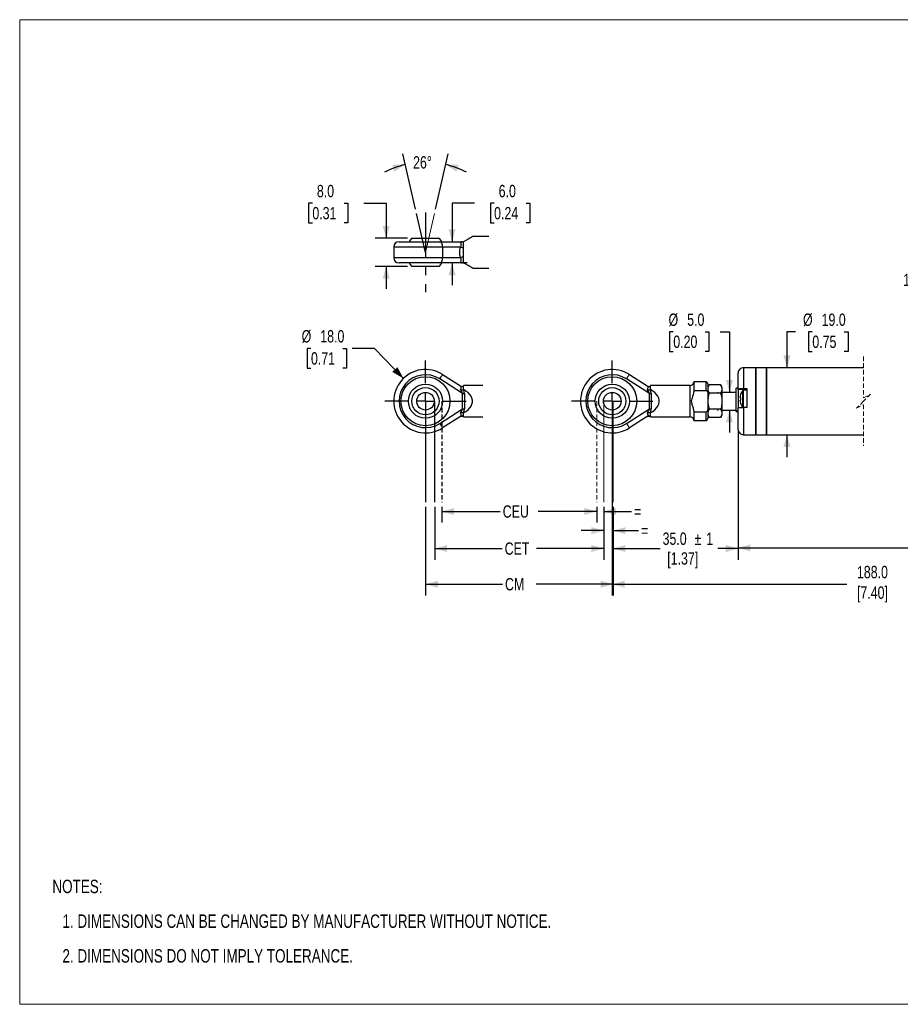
# Model space of a CAD drawing. Header units: millimetres. Extents: x 0 to 432, y 0 to 279.
# Tile 1 of 2: x 0 to 250, y 0 to 279. Entities that reach past the tile are written whole.
import ezdxf

# ---------------------------------------------------------------- set-up
doc = ezdxf.new("R2010")
doc.units = ezdxf.units.MM
doc.linetypes.add('CENTERX2', pattern=[20.32, 12.7, -2.54, 2.54, -2.54])
doc.linetypes.add('HIDDEN', pattern=[1.905, 1.27, -0.635])
doc.layers.add('CENTER', color=40, linetype='CENTERX2')
doc.layers.add('HIDDEN', color=102, linetype='HIDDEN')
doc.layers.add('DIMENSIONS', color=140, linetype='Continuous', lineweight=25)
doc.layers.add('TEXT', color=140, linetype='Continuous', lineweight=25)
doc.styles.add('SLDTEXTSTYLE0', font='TXT', dxfattribs={"width": 0.75})
doc.dimstyles.new('SLDDIMSTYLE0', dxfattribs={"dimtxt": 3.5, "dimasz": 3.5, "dimexe": 0, "dimexo": 0.0625, "dimgap": 0.875, "dimtad": 0, "dimtih": 1, "dimtoh": 1, "dimdec": 1, "dimrnd": 1e-09, "dimzin": 4, "dimdsep": 46, "dimtxsty": 'SLDTEXTSTYLE0', "dimsah": 1, "dimcen": 0.09, "dimadec": 0, "dimazin": 1, "dimtfac": 1, "dimtdec": 1, "dimtmove": 0, "dimatfit": 0, "dimfxl": 0, "dimfrac": 2, "dimtolj": 1, "dimtzin": 12, "dimarcsym": 0})
doc.dimstyles.new('SLDDIMSTYLE2', dxfattribs={"dimtxt": 3.5, "dimasz": 3.5, "dimexe": 0, "dimexo": 0.0625, "dimgap": 0.875, "dimtad": 0, "dimtih": 1, "dimtoh": 1, "dimdec": 1, "dimrnd": 1e-09, "dimzin": 12, "dimdsep": 46, "dimtxsty": 'SLDTEXTSTYLE0', "dimsah": 1, "dimcen": 0.09, "dimadec": 0, "dimazin": 3, "dimtfac": 1, "dimtdec": 1, "dimtofl": 0, "dimtmove": 0, "dimatfit": 3, "dimfxl": 0, "dimfrac": 2, "dimtolj": 1, "dimtzin": 12, "dimarcsym": 0})
doc.dimstyles.new('SLDDIMSTYLE4', dxfattribs={"dimtxt": 3.5, "dimasz": 3.5, "dimexe": 0, "dimexo": 0.0625, "dimgap": 0.875, "dimtad": 0, "dimtih": 1, "dimtoh": 1, "dimdec": 1, "dimrnd": 1e-09, "dimzin": 12, "dimdsep": 46, "dimtxsty": 'SLDTEXTSTYLE0', "dimsah": 1, "dimcen": 0.09, "dimadec": 0, "dimazin": 3, "dimtfac": 1, "dimtdec": 1, "dimtmove": 0, "dimatfit": 0, "dimfxl": 0, "dimfrac": 2, "dimtolj": 1, "dimtzin": 12, "dimarcsym": 0})
doc.dimstyles.new('SLDDIMSTYLE5', dxfattribs={"dimtxt": 3.5, "dimasz": 3.5, "dimexe": 0, "dimexo": 0.0625, "dimgap": 0.875, "dimtad": 0, "dimtih": 1, "dimtoh": 1, "dimdec": 1, "dimrnd": 1e-09, "dimzin": 4, "dimdsep": 46, "dimtxsty": 'SLDTEXTSTYLE0', "dimsah": 1, "dimcen": 0, "dimadec": 0, "dimazin": 1, "dimtfac": 1, "dimtdec": 1, "dimtofl": 0, "dimtmove": 0, "dimatfit": 3, "dimfxl": 0, "dimfrac": 2, "dimtolj": 1, "dimtzin": 12, "dimarcsym": 0})
doc.dimstyles.new('SLDDIMSTYLE6', dxfattribs={"dimtxt": 3.5, "dimasz": 3.5, "dimexe": 0, "dimexo": 0.0625, "dimgap": 0.875, "dimtad": 0, "dimtih": 1, "dimtoh": 1, "dimdec": 4, "dimzin": 12, "dimdsep": 46, "dimtxsty": 'SLDTEXTSTYLE0', "dimsah": 1, "dimcen": 0.09, "dimadec": 0, "dimazin": 3, "dimtfac": 1, "dimtdec": 0, "dimtofl": 0, "dimtmove": 0, "dimatfit": 3, "dimfxl": 0, "dimfrac": 2, "dimtolj": 1, "dimtzin": 12, "dimarcsym": 0})

# ---------------------------------------------------------------- blocks, each defined once
blk = doc.blocks.new('SW_NOTE_0_2')
at = {"layer": 'TEXT', "color": 0, "char_height": 3.81, "attachment_point": 1, "style": 'SLDTEXTSTYLE0'}
for s, insert in [('NOTES:', (0, 4.91)), ('1. DIMENSIONS CAN BE CHANGED BY MANUFACTURER WITHOUT NOTICE.', (2.86, -4.94)), ('2. DIMENSIONS DO NOT IMPLY TOLERANCE.', (2.86, -14.79))]:
    blk.add_mtext(s, dxfattribs=dict(at, insert=insert))
blk = doc.blocks.new('_D_3')
at = {"layer": 'DIMENSIONS'}
for p, q in [((185.35, 190.8), (184.29, 190.8)), ((184.29, 190.8), (184.29, 185.24)), ((194.4, 190.8), (195.47, 190.8)), ((195.47, 190.8), (195.47, 185.24)), ((198.67, 190.8), (201.28, 190.8)), ((201.28, 190.8), (201.28, 173.64)), ((184.29, 185.24), (185.35, 185.24)), ((195.47, 185.24), (194.4, 185.24)), ((197.88, 173.64), (198.1, 173.64)), ((197.88, 168.64), (198.1, 168.64)), ((201.28, 168.64), (201.28, 162.29))]:
    blk.add_line(p, q, dxfattribs=at)
for points in [[(201.28, 173.64), (202.28, 177.14), (200.28, 177.14)], [(201.28, 168.64), (200.28, 165.14), (202.28, 165.14)]]:
    blk.add_solid(points, dxfattribs=at)
at = {"layer": 'DIMENSIONS', "char_height": 3.5, "attachment_point": 1, "style": 'SLDTEXTSTYLE0'}
for s, insert in [('%%c', (184.01, 196.02)), ('5.0', (189.29, 196.02)), ('0.20', (185.35, 189.75))]:
    blk.add_mtext(s, dxfattribs=dict(at, insert=insert))
blk = doc.blocks.new('_D_4')
at = {"layer": 'DIMENSIONS'}
for p, q in [((220.01, 190.8), (217.59, 190.8)), ((217.59, 190.8), (217.59, 180.64)), ((224.78, 190.8), (223.71, 190.8)), ((223.71, 190.8), (223.71, 185.24)), ((233.83, 190.8), (234.9, 190.8)), ((234.9, 190.8), (234.9, 185.24)), ((223.71, 185.24), (224.78, 185.24)), ((234.9, 185.24), (233.83, 185.24)), ((217.59, 161.64), (217.59, 155.29))]:
    blk.add_line(p, q, dxfattribs=at)
for points in [[(217.59, 180.64), (218.59, 184.14), (216.59, 184.14)], [(217.59, 161.64), (216.59, 158.14), (218.59, 158.14)]]:
    blk.add_solid(points, dxfattribs=at)
at = {"layer": 'DIMENSIONS', "char_height": 3.5, "attachment_point": 1, "style": 'SLDTEXTSTYLE0'}
for s, insert in [('%%c', (222.14, 196.02)), ('19.0', (227.42, 196.02)), ('0.75', (224.78, 189.75))]:
    blk.add_mtext(s, dxfattribs=dict(at, insert=insert))
blk = doc.blocks.new('SW_NOTE_0_3')
at = {"layer": 'TEXT', "color": 0, "char_height": 3.5, "attachment_point": 3, "style": 'SLDTEXTSTYLE0'}
for s, insert in [('3 POLE CABLE,', (-1.13, 4.03)), ('1 METER CABLE LENGTH', (-1.44, -0.49))]:
    blk.add_mtext(s, dxfattribs=dict(at, insert=insert))
blk = doc.blocks.new('SW_CENTERMARKSYMBOL_1')
at = {"layer": 'CENTER', "color": 0}
for p, q in [((0, 5.08), (0, 11.54)), ((-5.08, 0), (-11.54, 0)), ((0, 0), (-2.54, 0)), ((0, 0), (0, 2.54)), ((0, 0), (0, -2.54)), ((0, 0), (2.54, 0)), ((5.08, 0), (11.54, 0)), ((0, -5.08), (0, -11.54))]:
    blk.add_line(p, q, dxfattribs=at)
blk = doc.blocks.new('_D_6')
at = {"layer": 'DIMENSIONS'}
for p, q in [((119.7, 141.2), (119.7, 136.68)), ((119.7, 139.85), (136.28, 139.85)), ((163.64, 139.85), (147.06, 139.85)), ((163.64, 141.2), (163.64, 136.68))]:
    blk.add_line(p, q, dxfattribs=at)
for points in [[(119.7, 139.85), (123.2, 138.85), (123.2, 140.85)], [(163.64, 139.85), (160.14, 140.85), (160.14, 138.85)]]:
    blk.add_solid(points, dxfattribs=at)
at = {"layer": 'DIMENSIONS', "insert": (136.99, 141.59), "char_height": 3.5, "attachment_point": 1, "style": 'SLDTEXTSTYLE0'}
blk.add_mtext('CEU', dxfattribs=at)
blk = doc.blocks.new('_D_7')
at = {"layer": 'DIMENSIONS'}
for p, q in [((117.72, 141.2), (117.72, 126.17)), ((165.62, 141.2), (165.62, 126.17)), ((117.72, 129.34), (136.82, 129.34)), ((165.62, 129.34), (146.52, 129.34))]:
    blk.add_line(p, q, dxfattribs=at)
for points in [[(117.72, 129.34), (121.22, 128.34), (121.22, 130.34)], [(165.62, 129.34), (162.12, 130.34), (162.12, 128.34)]]:
    blk.add_solid(points, dxfattribs=at)
at = {"layer": 'DIMENSIONS', "insert": (137.53, 131.07), "char_height": 3.5, "attachment_point": 1, "style": 'SLDTEXTSTYLE0'}
blk.add_mtext('CET', dxfattribs=at)
blk = doc.blocks.new('_D_8')
at = {"layer": 'DIMENSIONS'}
for p, q in [((115.08, 141.2), (115.08, 116.04)), ((168.26, 141.2), (168.26, 116.04)), ((115.08, 119.21), (136.92, 119.21)), ((168.26, 119.21), (146.42, 119.21))]:
    blk.add_line(p, q, dxfattribs=at)
for points in [[(115.08, 119.21), (118.58, 118.21), (118.58, 120.21)], [(168.26, 119.21), (164.76, 120.21), (164.76, 118.21)]]:
    blk.add_solid(points, dxfattribs=at)
at = {"layer": 'DIMENSIONS', "insert": (137.63, 120.95), "char_height": 3.5, "attachment_point": 1, "style": 'SLDTEXTSTYLE0'}
blk.add_mtext('CM', dxfattribs=at)
blk = doc.blocks.new('_D_9')
at = {"layer": 'DIMENSIONS'}
for p, q in [((168.26, 141.2), (168.26, 126.17)), ((203.75, 137.7), (203.75, 126.17)), ((168.26, 129.34), (181.61, 129.34)), ((203.75, 129.34), (198, 129.34))]:
    blk.add_line(p, q, dxfattribs=at)
for points in [[(168.26, 129.34), (171.76, 128.34), (171.76, 130.34)], [(203.75, 129.34), (200.25, 130.34), (200.25, 128.34)]]:
    blk.add_solid(points, dxfattribs=at)
at = {"layer": 'DIMENSIONS', "char_height": 3.5, "attachment_point": 1, "style": 'SLDTEXTSTYLE0'}
for s, insert in [('%%p', (191.37, 133.83)), ('35.0', (182.32, 133.88)), ('1', (194.7, 133.88)), ('[1.37]', (183.64, 128.27))]:
    blk.add_mtext(s, dxfattribs=dict(at, insert=insert))
blk = doc.blocks.new('_D_10')
at = {"layer": 'DIMENSIONS'}
for p, q in [((163.64, 139.85), (157.29, 139.85)), ((163.64, 141.2), (163.64, 136.68)), ((165.62, 141.2), (165.62, 136.68)), ((165.62, 139.85), (173.5, 139.85))]:
    blk.add_line(p, q, dxfattribs=at)
for points in [[(163.64, 139.85), (160.14, 140.85), (160.14, 138.85)], [(165.62, 139.85), (169.12, 138.85), (169.12, 140.85)]]:
    blk.add_solid(points, dxfattribs=at)
at = {"layer": 'DIMENSIONS', "insert": (174.21, 141.59), "char_height": 3.5, "attachment_point": 1, "style": 'SLDTEXTSTYLE0'}
blk.add_mtext('=', dxfattribs=at)
blk = doc.blocks.new('_D_11')
at = {"layer": 'DIMENSIONS'}
for p, q in [((165.62, 141.2), (165.62, 131.25)), ((168.26, 141.2), (168.26, 131.25)), ((165.62, 134.42), (159.27, 134.42)), ((168.26, 134.42), (175.47, 134.42))]:
    blk.add_line(p, q, dxfattribs=at)
for points in [[(165.62, 134.42), (162.12, 135.42), (162.12, 133.42)], [(168.26, 134.42), (171.76, 133.42), (171.76, 135.42)]]:
    blk.add_solid(points, dxfattribs=at)
at = {"layer": 'DIMENSIONS', "insert": (176.18, 136.16), "char_height": 3.5, "attachment_point": 1, "style": 'SLDTEXTSTYLE0'}
blk.add_mtext('=', dxfattribs=at)
blk = doc.blocks.new('_D_12')
at = {"layer": 'DIMENSIONS'}
for p, q in [((82.6, 186.09), (81.53, 186.09)), ((81.53, 186.09), (81.53, 180.53)), ((91.65, 186.09), (92.72, 186.09)), ((92.72, 186.09), (92.72, 180.53)), ((100.64, 186.09), (94.29, 186.09)), ((108.83, 177.62), (100.64, 186.09)), ((81.53, 180.53), (82.6, 180.53)), ((92.72, 180.53), (91.65, 180.53))]:
    blk.add_line(p, q, dxfattribs=at)
blk.add_solid([(108.83, 177.62), (107.11, 180.83), (105.67, 179.44)], dxfattribs=at)
at = {"layer": 'DIMENSIONS', "char_height": 3.5, "attachment_point": 1, "style": 'SLDTEXTSTYLE0'}
for s, insert in [('%%c', (79.96, 191.31)), ('18.0', (85.24, 191.31)), ('0.71', (82.6, 185.04))]:
    blk.add_mtext(s, dxfattribs=dict(at, insert=insert))
blk = doc.blocks.new('SW_CENTERMARKSYMBOL_2')
at = {"layer": 'CENTER', "color": 0}
for p, q in [((0, 5.08), (0, 11.54)), ((-5.08, 0), (-11.54, 0)), ((0, 0), (-2.54, 0)), ((0, 0), (0, 2.54)), ((0, 0), (0, -2.54)), ((0, 0), (2.54, 0)), ((5.08, 0), (11.54, 0)), ((0, -5.08), (0, -11.54))]:
    blk.add_line(p, q, dxfattribs=at)
blk = doc.blocks.new('_D_13')
at = {"layer": 'DIMENSIONS'}
for p, q in [((112.25, 225.62), (108.62, 241.36)), ((117.9, 225.62), (121.54, 241.36))]:
    blk.add_line(p, q, dxfattribs=at)
for start, end in [(103, 117.1625), (62.8375, 77)]:
    blk.add_arc((115.08, 213.38), 25.54, start, end, dxfattribs=at)
for points in [[(109.33, 238.27), (105.69, 238.21), (106.28, 236.29)], [(120.82, 238.27), (123.88, 236.29), (124.46, 238.21)]]:
    blk.add_solid(points, dxfattribs=at)
at = {"layer": 'DIMENSIONS', "insert": (111.56, 240.66), "char_height": 3.5, "attachment_point": 1, "style": 'SLDTEXTSTYLE0'}
blk.add_mtext('26°', dxfattribs=at)
blk = doc.blocks.new('_D_14')
at = {"layer": 'DIMENSIONS'}
for p, q in [((128.98, 227.32), (122.63, 227.32)), ((122.63, 227.32), (122.63, 216.38)), ((134.54, 227.29), (133.47, 227.29)), ((133.47, 227.29), (133.47, 221.74)), ((143.59, 227.29), (144.66, 227.29)), ((144.66, 227.29), (144.66, 221.74)), ((133.47, 221.74), (134.54, 221.74)), ((144.66, 221.74), (143.59, 221.74)), ((122.63, 210.38), (122.63, 204.03)), ((126.88, 210.38), (125.81, 210.38))]:
    blk.add_line(p, q, dxfattribs=at)
for points in [[(122.63, 216.38), (123.63, 219.88), (121.63, 219.88)], [(122.63, 210.38), (121.63, 206.88), (123.63, 206.88)]]:
    blk.add_solid(points, dxfattribs=at)
at = {"layer": 'DIMENSIONS', "char_height": 3.5, "attachment_point": 1, "style": 'SLDTEXTSTYLE0'}
for s, insert in [('6.0', (135.83, 232.52)), ('0.24', (134.54, 226.25))]:
    blk.add_mtext(s, dxfattribs=dict(at, insert=insert))
blk = doc.blocks.new('_D_15')
at = {"layer": 'DIMENSIONS'}
for p, q in [((82.99, 227.29), (81.92, 227.29)), ((81.92, 227.29), (81.92, 221.74)), ((92.04, 227.29), (93.1, 227.29)), ((93.1, 227.29), (93.1, 221.74)), ((97.59, 227.32), (103.94, 227.32)), ((103.94, 227.32), (103.94, 217.38)), ((81.92, 221.74), (82.99, 221.74)), ((93.1, 221.74), (92.04, 221.74)), ((109.96, 217.38), (100.77, 217.38)), ((109.96, 209.38), (100.77, 209.38)), ((103.94, 209.38), (103.94, 203.03))]:
    blk.add_line(p, q, dxfattribs=at)
for points in [[(103.94, 217.38), (104.94, 220.88), (102.94, 220.88)], [(103.94, 209.38), (102.94, 205.88), (104.94, 205.88)]]:
    blk.add_solid(points, dxfattribs=at)
at = {"layer": 'DIMENSIONS', "char_height": 3.5, "attachment_point": 1, "style": 'SLDTEXTSTYLE0'}
for s, insert in [('8.0', (84.28, 232.52)), ('0.31', (82.99, 226.25))]:
    blk.add_mtext(s, dxfattribs=dict(at, insert=insert))

msp = doc.modelspace()

# ---------------------------------------------------------------- linework, layer by layer
at = {"color": 7, "linetype": 'Continuous', "lineweight": 18}
for p, q in [((0, 0), (0, 279.4)), ((0, 279.4), (431.8, 279.4)), ((0, 0), (431.8, 0))]:
    msp.add_line(p, q, dxfattribs=at)
for p, q in [((107.57881, 216.38356), (119.11798, 216.38356)), ((111.2314, 217.38356), (115.07881, 217.38356)), ((115.07881, 217.38356), (118.92621, 217.38356)), ((119.11798, 216.38356), (125.61086, 216.38356)), ((125.87503, 216.38138), (125.87881, 216.38356)), ((125.87881, 214.62146), (125.87881, 216.38356)), ((133.03871, 217.83356), (128.39028, 217.83356)), ((106.0788, 214.88356), (106.0788, 211.88356)), ((119.92582, 214.88356), (106.0788, 214.88356)), ((119.92582, 214.88356), (119.92582, 211.88356)), ((125.00515, 214.88356), (119.92582, 214.88356)), ((125.87881, 212.14566), (125.87881, 214.62146)), ((106.0788, 211.88356), (119.92582, 211.88356)), ((119.11798, 210.38356), (107.57881, 210.38356)), ((125.61086, 210.38356), (119.11798, 210.38356)), ((119.92582, 211.88356), (125.00515, 211.88356)), ((125.87881, 210.38356), (125.87503, 210.38574)), ((125.87881, 210.38356), (125.87881, 212.14566)), ((118.92621, 209.38356), (111.2314, 209.38356)), ((128.39028, 208.93356), (133.02863, 208.93356)), ((203.74531, 174.50153), (203.74531, 179.14283)), ((208.74532, 180.64283), (205.24532, 180.64283)), ((205.24532, 180.64283), (205.24532, 174.65189)), ((211.74531, 180.64283), (208.74532, 180.64283)), ((208.74532, 180.64283), (208.74532, 161.64283)), ((208.74532, 180.20212), (208.74532, 180.64283)), ((208.74532, 161.64283), (208.74532, 180.20212)), ((239.31778, 180.64283), (211.74531, 180.64283)), ((211.74531, 180.20212), (211.74531, 180.64283)), ((211.74531, 180.64283), (211.74531, 161.64283)), ((211.74531, 161.64283), (211.74531, 180.20212)), ((125.61086, 173.3122), (119.11798, 177.46225)), ((119.92582, 178.72613), (125.00515, 175.47958)), ((178.57736, 173.3122), (172.08448, 177.46225)), ((172.89232, 178.72613), (177.97165, 175.47958)), ((194.64532, 176.59283), (191.14532, 176.59283)), ((191.14532, 176.59283), (191.14532, 174.21732)), ((194.64532, 174.21732), (194.64532, 176.59283)), ((195.14532, 176.09283), (195.14532, 173.20499)), ((124.81493, 175.60116), (124.83332, 175.58968)), ((125.61086, 173.3122), (126.11086, 173.3122)), ((125.61086, 168.97345), (125.61086, 173.3122)), ((125.87881, 174.42954), (125.87503, 174.42873)), ((131.31405, 175.59283), (125.87881, 175.59283)), ((125.87881, 175.41718), (125.87881, 175.59283)), ((125.87881, 174.42954), (125.87881, 175.41718)), ((126.11086, 173.3122), (126.11086, 168.97345)), ((177.78143, 175.60116), (177.78145, 175.60115)), ((178.57736, 173.3122), (179.07736, 173.3122)), ((178.57736, 168.97345), (178.57736, 173.3122)), ((178.84531, 174.42954), (178.84154, 174.42873)), ((190.14531, 175.59283), (178.84531, 175.59283)), ((178.84531, 175.41718), (178.84531, 175.59283)), ((178.84531, 174.42954), (178.84531, 175.41718)), ((179.07736, 173.3122), (179.07736, 168.97345)), ((190.14531, 166.69283), (190.14531, 175.59283)), ((191.14532, 174.21732), (194.64532, 174.21732)), ((195.50258, 175.76163), (195.14532, 175.14283)), ((198.78805, 175.76163), (195.50258, 175.76163)), ((198.78805, 173.45223), (195.50258, 173.45223)), ((199.14531, 175.14283), (198.78805, 175.76163)), ((199.14531, 175.14283), (199.14531, 174.60693)), ((199.14531, 174.60693), (199.14531, 171.14283)), ((203.14531, 173.64283), (199.14531, 173.64283)), ((203.74531, 174.79283), (203.14531, 174.79283)), ((203.14531, 168.31893), (203.14531, 174.79283)), ((203.74531, 174.50153), (203.74531, 174.43428)), ((206.34531, 174.43428), (203.74531, 174.43428)), ((203.74531, 174.43428), (203.74531, 169.22575)), ((205.04851, 171.79639), (205.04851, 174.20064)), ((206.34531, 174.29639), (205.24032, 174.29639)), ((205.24032, 171.79639), (205.24032, 174.29639)), ((206.34531, 174.65189), (205.24532, 174.65189)), ((206.34531, 169.37611), (206.34531, 174.65189)), ((195.14532, 173.20499), (195.14532, 169.08067)), ((199.14531, 171.14283), (199.14531, 167.67873)), ((204.29965, 172.16639), (204.29965, 172.3394)), ((204.44731, 172.16639), (204.29965, 172.16639)), ((204.29965, 171.25337), (204.29965, 171.42639)), ((204.29965, 171.42639), (204.44731, 171.42639)), ((205.04851, 169.39213), (205.04851, 171.79639)), ((205.24032, 169.29639), (205.24032, 171.79639)), ((119.11798, 164.82341), (125.61086, 168.97345)), ((125.61086, 168.97345), (126.11086, 168.97345)), ((125.87503, 167.85692), (125.87881, 167.85611)), ((125.87881, 166.86847), (125.87881, 167.85611)), ((172.08448, 164.82341), (178.57736, 168.97345)), ((178.57736, 168.97345), (179.07736, 168.97345)), ((178.84154, 167.85692), (178.84531, 167.85611)), ((178.84531, 166.86847), (178.84531, 167.85611)), ((194.64532, 168.06834), (191.14532, 168.06834)), ((191.14532, 168.06834), (191.14532, 165.69283)), ((194.64532, 165.69283), (194.64532, 168.06834)), ((195.14532, 169.08067), (195.14532, 166.19283)), ((198.78805, 168.83343), (195.50258, 168.83343)), ((199.14531, 168.64283), (203.14531, 168.64283)), ((199.14531, 167.67873), (199.14531, 167.14283)), ((203.74531, 168.31893), (203.14531, 168.31893)), ((203.14531, 168.20293), (203.14531, 168.31893)), ((203.14531, 168.20293), (203.74531, 168.20293)), ((203.74531, 163.14283), (203.74531, 169.22575)), ((206.34531, 169.37611), (205.24532, 169.37611)), ((205.24532, 169.37611), (205.24532, 161.64283)), ((125.00515, 166.80607), (119.92582, 163.55952)), ((125.87881, 166.69283), (125.87881, 166.86847)), ((125.87881, 166.69283), (131.31405, 166.69283)), ((177.97165, 166.80607), (172.89232, 163.55952)), ((178.84531, 166.69283), (178.84531, 166.86847)), ((178.84531, 166.69283), (190.14531, 166.69283)), ((191.14532, 165.69283), (194.64532, 165.69283)), ((195.14532, 167.14283), (195.50258, 166.52402)), ((198.78805, 166.52402), (195.50258, 166.52402)), ((198.78805, 166.52402), (199.14531, 167.14283)), ((205.24532, 161.64283), (208.74532, 161.64283)), ((208.74532, 161.64283), (211.74531, 161.64283)), ((211.74531, 161.64283), (239.31778, 161.64283))]:
    msp.add_line(p, q)
at = {"color": 7, "linetype": 'HIDDEN', "lineweight": 18}
for p, q in [((239.31778, 183.81783), (239.31778, 172.14283)), ((239.31778, 171.14283), (237.31778, 169.14283)), ((239.31778, 172.14283), (241.31778, 173.14283)), ((241.31778, 173.14283), (239.31778, 171.14283)), ((237.31778, 169.14283), (239.31778, 170.14283)), ((239.31778, 170.14283), (239.31778, 158.46783))]:
    msp.add_line(p, q, dxfattribs=at)
at = {"flags": 128}
for points in [[(111.2314, 217.38356), (110.64005, 216.71521), (110.4095, 216.38356)], [(119.74812, 216.38356), (119.51757, 216.71521), (118.92621, 217.38356)], [(119.92582, 214.88356), (119.9103, 215.1762), (119.86433, 215.45759), (119.78967, 215.71692), (119.68921, 215.94422), (119.56679, 216.13076), (119.42713, 216.26938), (119.27558, 216.35474), (119.11798, 216.38356)], [(128.39028, 217.83356), (128.37454, 217.82447), (128.249, 217.75199), (127.99996, 217.60821), (127.6315, 217.39548), (127.14963, 217.11727), (126.5622, 216.77812), (125.87881, 216.38356)], [(110.4095, 210.38356), (110.64005, 210.05191), (111.2314, 209.38356)], [(118.92621, 209.38356), (119.51757, 210.05191), (119.74812, 210.38356)], [(119.11798, 210.38356), (119.27558, 210.41238), (119.42713, 210.49774), (119.56679, 210.63636), (119.68921, 210.8229), (119.78967, 211.0502), (119.86433, 211.30954), (119.9103, 211.59092), (119.92582, 211.88356)], [(128.39028, 208.93356), (128.37454, 208.94265), (128.249, 209.01513), (127.99996, 209.15891), (127.6315, 209.37164), (127.14963, 209.64985), (126.5622, 209.98901), (125.87881, 210.38356)], [(119.11798, 177.46225), (119.27558, 177.70882), (119.42713, 177.94591), (119.56679, 178.16442), (119.68921, 178.35595), (119.78967, 178.51313), (119.86433, 178.62992), (119.9103, 178.70185), (119.92582, 178.72613)], [(172.08448, 177.46225), (172.24209, 177.70882), (172.39363, 177.94591), (172.53329, 178.16442), (172.65571, 178.35595), (172.75618, 178.51313), (172.83083, 178.62992), (172.8768, 178.70185), (172.89232, 178.72613)], [(125.87881, 167.85611), (126.5622, 168.26541), (127.14963, 168.72168), (127.6315, 169.21747), (127.99996, 169.74467), (128.249, 170.2947), (128.37454, 170.85857), (128.37454, 171.42708), (128.249, 171.99095), (127.99996, 172.54098), (127.6315, 173.06819), (127.14963, 173.56397), (126.5622, 174.02024), (125.87881, 174.42954)], [(178.84531, 167.85611), (179.5287, 168.26541), (180.11613, 168.72168), (180.598, 169.21747), (180.96646, 169.74467), (181.2155, 170.2947), (181.34104, 170.85857), (181.34104, 171.42708), (181.2155, 171.99095), (180.96646, 172.54098), (180.598, 173.06819), (180.11613, 173.56397), (179.5287, 174.02024), (178.84531, 174.42954)], [(204.43177, 173.00342), (204.43275, 173.00294), (204.43566, 173.00148), (204.44052, 172.99906), (204.44731, 172.99567)], [(204.44731, 170.5971), (204.44052, 170.59371), (204.43566, 170.59129), (204.43275, 170.58984), (204.43177, 170.58935)], [(119.11798, 164.82341), (119.27558, 164.57684), (119.42713, 164.33974), (119.56679, 164.12123), (119.68921, 163.92971), (119.78967, 163.77253), (119.86433, 163.65573), (119.9103, 163.58381), (119.92582, 163.55952)], [(172.08448, 164.82341), (172.24209, 164.57684), (172.39363, 164.33974), (172.53329, 164.12123), (172.65571, 163.92971), (172.75618, 163.77253), (172.83083, 163.65573), (172.8768, 163.58381), (172.89232, 163.55952)]]:
    msp.add_lwpolyline(points, dxfattribs=at)
for centre, radius in [((115.07881, 171.14282), 6.95), ((168.04531, 171.14282), 6.95), ((115.0788, 171.14283), 4.84897), ((115.07881, 171.14283), 3.8474), ((115.07881, 171.14283), 2.5), ((168.04531, 171.14283), 4.84897), ((168.04531, 171.14283), 3.8474), ((168.04531, 171.14283), 2.5)]:
    msp.add_circle(centre, radius)
for centre, radius, start, end in [((107.57881, 214.88355), 1.50001, 89.9999881, 179.9996117), ((126.0427, 212.99715), 3.41384, 97.2671949, 107.2770838), ((125.61086, 217.38357), 1.00001, 270.0001097, 299.9998069), ((126.97677, 219.86854), 5.36072, 248.420541, 258.1812535), ((107.57881, 211.88357), 1.50001, 180.0003883, 270.0000119), ((126.97677, 206.89858), 5.36072, 101.8187465, 111.579459), ((126.0427, 213.76998), 3.41384, 252.7229162, 262.7328051), ((125.61086, 209.38355), 1.00001, 60.0001931, 89.9998903), ((115.0788, 171.14283), 9, 57.4145334, 302.5854666), ((168.04531, 171.14283), 9, 57.4145334, 302.5854666), ((205.24531, 179.14283), 1.5, 89.9996958, 180.0001619), ((115.07881, 171.14283), 7.5, 57.4145699, 302.5854301), ((168.04531, 171.14283), 7.5, 57.4145699, 302.5854301), ((190.14531, 176.59283), 1.00001, 270.0003031, 359.9995902), ((194.64531, 176.09282), 0.5, 0.0005165, 89.9996969), ((125.50064, 176.26961), 0.93255, 237.9048916, 293.9241526), ((122.33157, 172.25731), 3.44478, 17.8321141, 38.4645693), ((122.90606, 173.21848), 3.20617, 1.6751776, 22.1775076), ((178.46714, 176.26961), 0.93255, 237.9048916, 293.9241526), ((175.29808, 172.25731), 3.44478, 17.8321141, 38.4645693), ((175.87256, 173.21848), 3.20617, 1.6751776, 22.1775076), ((208.24523, 171.79642), 3.99992, 143.0535337, 162.4368214), ((205.24031, 174.0564), 0.23999, 89.9989661, 143.0554409), ((208.24619, 171.79617), 3.98375, 162.4763018, 172.1625288), ((208.24619, 171.79661), 3.98375, 187.8374712, 197.5236982), ((208.84386, 171.79639), 4.41208, 175.1894842, 184.8105158), ((208.24523, 171.79636), 3.99992, 197.5631786, 216.9464663), ((122.33157, 170.02834), 3.44478, 321.5354307, 342.1678859), ((122.90606, 169.06718), 3.20617, 337.8224924, 358.3248224), ((175.29808, 170.02834), 3.44478, 321.5354307, 342.1678859), ((175.87256, 169.06718), 3.20617, 337.8224924, 358.3248224), ((125.3535, 165.84191), 1, 59.1466674, 122.5866618), ((125.50064, 166.01605), 0.93255, 66.0758474, 122.0951084), ((178.32001, 165.84191), 1, 59.1466674, 122.5866618), ((178.46714, 166.01605), 0.93255, 66.0758474, 122.0951084), ((190.14531, 165.69282), 1.00001, 0.0004098, 89.9996969), ((194.64531, 166.19283), 0.5, 270.0003031, 359.9996969), ((205.24531, 163.14282), 1.5, 179.9998381, 270.0003042)]:
    msp.add_arc(centre, radius, start, end)
for points, knots in [([(125.00515, 214.88356), (125.02982, 214.9366), (125.12009, 215.13064), (125.24226, 215.46805), (125.22415, 215.88652), (125.11, 216.13479), (125.03871, 216.24205), (125.02881, 216.25695)], [0, 0, 0, 0, 0.121330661, 0.443860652, 0.733096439, 0.962920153, 1, 1, 1, 1]), ([(125.87503, 216.38138), (125.76129, 216.33067), (125.53968, 216.23186), (125.24509, 216.22391), (125.0799, 216.24664), (125.03115, 216.25648), (125.02881, 216.25695)], [0, 0, 0, 0, 0.4253284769, 0.8287123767, 0.9917811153, 1, 1, 1, 1]), ([(125.00515, 211.88356), (125.00134, 211.897), (124.93391, 212.13524), (124.84548, 212.61826), (124.80286, 213.35072), (124.83235, 214.11642), (124.9472, 214.62628), (125.00515, 214.88356)], [0, 0, 0, 0, 0.01382469, 0.245058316, 0.483706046, 0.739472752, 1, 1, 1, 1]), ([(125.02881, 210.51017), (125.03871, 210.52507), (125.11, 210.63233), (125.22415, 210.8806), (125.24226, 211.29907), (125.12009, 211.63648), (125.02982, 211.83052), (125.00515, 211.88356)], [0, 0, 0, 0, 0.037079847, 0.266903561, 0.556139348, 0.878669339, 1, 1, 1, 1]), ([(125.02881, 210.51017), (125.03115, 210.51064), (125.09062, 210.52264), (125.26645, 210.54452), (125.56056, 210.52897), (125.77117, 210.43304), (125.87503, 210.38574)], [0, 0, 0, 0, 0.008215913, 0.208900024, 0.609884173, 1, 1, 1, 1]), ([(125.02881, 174.40007), (125.0384, 174.43086), (125.08871, 174.59238), (125.19809, 174.84055), (125.25501, 175.18345), (125.12728, 175.39129), (125.03005, 175.46158), (125.00515, 175.47958)], [0, 0, 0, 0, 0.0817946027, 0.4291095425, 0.6951173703, 0.9219076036, 1, 1, 1, 1]), ([(125.02881, 174.40007), (125.03115, 174.39986), (125.0912, 174.39454), (125.26717, 174.38309), (125.54896, 174.37844), (125.76947, 174.41245), (125.87503, 174.42873)], [0, 0, 0, 0, 0.008297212, 0.212987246, 0.623228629, 1, 1, 1, 1]), ([(177.99531, 174.40007), (178.0049, 174.43086), (178.05521, 174.59238), (178.16459, 174.84055), (178.22152, 175.18345), (178.09378, 175.39129), (177.99655, 175.46158), (177.97165, 175.47958)], [0, 0, 0, 0, 0.0817946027, 0.4291095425, 0.6951173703, 0.9219076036, 1, 1, 1, 1]), ([(177.99531, 174.40007), (177.99765, 174.39986), (178.05771, 174.39454), (178.23367, 174.38309), (178.51546, 174.37844), (178.73597, 174.41245), (178.84154, 174.42873)], [0, 0, 0, 0, 0.008297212, 0.212987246, 0.623228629, 1, 1, 1, 1]), ([(191.14532, 174.21732), (191.13755, 174.05589), (191.10836, 173.44908), (190.86799, 172.64028), (190.55689, 171.80954), (190.40574, 171.1439), (190.59641, 170.36486), (190.9015, 169.51688), (191.119, 168.70286), (191.13927, 168.21398), (191.14532, 168.06834)], [0, 0, 0, 0, 0.07660178, 0.287954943, 0.394745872, 0.500046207, 0.604416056, 0.768081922, 0.930908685, 1, 1, 1, 1]), ([(194.64532, 174.21732), (194.65613, 174.21693), (194.69904, 174.21541), (194.78291, 174.18997), (194.89825, 174.10722), (195.02794, 173.92338), (195.12865, 173.60995), (195.13933, 173.35041), (195.14532, 173.20499)], [0, 0, 0, 0, 0.0264181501, 0.1047755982, 0.2094783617, 0.3674117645, 0.6455370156, 1, 1, 1, 1]), ([(195.50258, 175.76163), (195.40282, 175.57715), (195.20735, 175.21565), (195.16571, 174.80702), (195.14532, 174.60693)], [0, 0, 0, 0, 0.510327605, 1, 1, 1, 1]), ([(195.14532, 174.60693), (195.14573, 174.57957), (195.14892, 174.36973), (195.23385, 173.96365), (195.41077, 173.62694), (195.50258, 173.45223)], [0, 0, 0, 0, 0.067270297, 0.516008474, 1, 1, 1, 1]), ([(195.50258, 173.45223), (195.44865, 173.25835), (195.23924, 172.50558), (195.18534, 171.72349), (195.14532, 171.14283)], [0, 0, 0, 0, 0.257551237, 1, 1, 1, 1]), ([(198.78805, 175.76163), (198.8878, 175.57715), (199.08328, 175.21565), (199.12492, 174.80702), (199.14531, 174.60693)], [0, 0, 0, 0, 0.510327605, 1, 1, 1, 1]), ([(199.14531, 174.60693), (199.14489, 174.57957), (199.14171, 174.36973), (199.05678, 173.96365), (198.87985, 173.62694), (198.78805, 173.45223)], [0, 0, 0, 0, 0.067270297, 0.516008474, 1, 1, 1, 1]), ([(198.78805, 173.45223), (198.84198, 173.25835), (199.05139, 172.50558), (199.10529, 171.72349), (199.14531, 171.14283)], [0, 0, 0, 0, 0.257551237, 1, 1, 1, 1]), ([(205.24532, 174.65189), (205.08516, 174.65003), (204.78278, 174.64651), (204.36569, 174.63049), (204.05074, 174.58599), (203.83426, 174.57594), (203.76245, 174.51587), (203.74531, 174.50153)], [0, 0, 0, 0, 0.3164480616, 0.5974848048, 0.8174788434, 0.9564390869, 1, 1, 1, 1]), ([(195.14532, 171.14283), (195.15062, 170.93284), (195.17035, 170.15114), (195.36224, 169.39006), (195.50258, 168.83343)], [0, 0, 0, 0, 0.268633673, 1, 1, 1, 1]), ([(199.14531, 171.14283), (199.14001, 170.93284), (199.12027, 170.15114), (198.92839, 169.39006), (198.78805, 168.83343)], [0, 0, 0, 0, 0.268633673, 1, 1, 1, 1]), ([(125.00515, 166.80607), (125.03005, 166.82407), (125.12728, 166.89436), (125.25501, 167.10221), (125.19809, 167.4451), (125.08871, 167.69327), (125.0384, 167.85479), (125.02881, 167.88558)], [0, 0, 0, 0, 0.078092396, 0.30488263, 0.570890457, 0.918205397, 1, 1, 1, 1]), ([(125.02881, 167.88558), (125.03115, 167.88579), (125.0803, 167.89014), (125.24615, 167.90161), (125.52787, 167.90889), (125.75939, 167.87423), (125.87503, 167.85692)], [0, 0, 0, 0, 0.008297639, 0.174335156, 0.587582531, 1, 1, 1, 1]), ([(177.97165, 166.80607), (177.99655, 166.82407), (178.09378, 166.89436), (178.22152, 167.10221), (178.16459, 167.4451), (178.05521, 167.69327), (178.0049, 167.85479), (177.99531, 167.88558)], [0, 0, 0, 0, 0.078092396, 0.30488263, 0.570890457, 0.918205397, 1, 1, 1, 1]), ([(177.99531, 167.88558), (177.99765, 167.88579), (178.04681, 167.89014), (178.21265, 167.90161), (178.49437, 167.90889), (178.72589, 167.87423), (178.84154, 167.85692)], [0, 0, 0, 0, 0.008297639, 0.174335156, 0.587582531, 1, 1, 1, 1]), ([(195.14532, 169.08067), (195.13879, 168.92736), (195.1276, 168.66421), (195.02438, 168.35903), (194.90344, 168.18675), (194.79749, 168.10299), (194.70757, 168.07118), (194.65939, 168.06898), (194.64532, 168.06834)], [0, 0, 0, 0, 0.373454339, 0.640987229, 0.772598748, 0.882392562, 0.965660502, 1, 1, 1, 1]), ([(195.50258, 168.83343), (195.40282, 168.64894), (195.20735, 168.28745), (195.16571, 167.87882), (195.14532, 167.67873)], [0, 0, 0, 0, 0.510329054, 1, 1, 1, 1]), ([(195.14532, 167.67873), (195.14573, 167.65137), (195.14892, 167.44153), (195.23385, 167.03545), (195.41077, 166.69874), (195.50258, 166.52402)], [0, 0, 0, 0, 0.067271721, 0.516009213, 1, 1, 1, 1]), ([(198.78805, 168.83343), (198.8878, 168.64894), (199.08328, 168.28745), (199.12492, 167.87882), (199.14531, 167.67873)], [0, 0, 0, 0, 0.510329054, 1, 1, 1, 1]), ([(199.14531, 167.67873), (199.14489, 167.65137), (199.14171, 167.44153), (199.05678, 167.03545), (198.87985, 166.69874), (198.78805, 166.52402)], [0, 0, 0, 0, 0.067271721, 0.516009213, 1, 1, 1, 1]), ([(203.74531, 169.22575), (203.77512, 169.24469), (203.88233, 169.31284), (204.15316, 169.32289), (204.53082, 169.3647), (204.91312, 169.3739), (205.15846, 169.37553), (205.24532, 169.37611)], [0, 0, 0, 0, 0.069087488, 0.248538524, 0.515243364, 0.828389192, 1, 1, 1, 1])]:
    msp.add_open_spline(points, degree=3, knots=knots)
at = {"layer": 'CENTER'}
for p, q in [((115.07881, 213.38356), (112.53902, 224.38459)), ((115.07881, 224.67397), (115.07881, 202.09316))]:
    msp.add_line(p, q, dxfattribs=at)
at = {"layer": 'CENTER', "color": 40, "linetype": 'CENTERX2', "lineweight": 18}
msp.add_line((115.07881, 213.38356), (117.6186, 224.38459), dxfattribs=at)
at = {"layer": 'DIMENSIONS'}
for p, q in [((115.07881, 171.14283), (115.07881, 142.47149)), ((117.7187, 142.47149), (117.7187, 171.14283)), ((168.02544, 171.14283), (168.26363, 171.14283)), ((168.02544, 171.14283), (168.26363, 171.14283)), ((168.02544, 171.14283), (168.26363, 171.14283)), ((168.04531, 169.87283), (168.04531, 116.03952)), ((203.74629, 163.14283), (203.74629, 138.96627)), ((203.74531, 140.25582), (203.74531, 126.34809)), ((203.74531, 129.52309), (255.1507, 129.52309)), ((168.04531, 119.21452), (234.59596, 119.21452))]:
    msp.add_line(p, q, dxfattribs=at)
at = {"layer": 'DIMENSIONS', "color": 102, "linetype": 'HIDDEN', "lineweight": 18}
msp.add_line((163.64069, 171.14283), (163.64069, 142.47149), dxfattribs=at)
at = {"layer": 'DIMENSIONS', "color": 140, "linetype": 'Continuous', "lineweight": 18}
for p, q in [((165.62374, 142.47149), (165.62374, 171.14283)), ((168.26363, 171.14283), (168.26363, 142.47149))]:
    msp.add_line(p, q, dxfattribs=at)
at = {"layer": 'DIMENSIONS'}
for points in [[(203.74531, 129.52309), (207.24531, 128.52309), (207.24531, 130.52309)], [(168.04531, 119.21452), (171.54531, 118.21452), (171.54531, 120.21452)]]:
    msp.add_solid(points, dxfattribs=at)
at = {"layer": 'HIDDEN'}
msp.add_line((119.70175, 171.14283), (119.70175, 142.47149), dxfattribs=at)

# ---------------------------------------------------------------- block references
at = {"layer": 'CENTER'}
for name, p in [('SW_CENTERMARKSYMBOL_2', (115.07881, 171.14283)), ('SW_CENTERMARKSYMBOL_1', (168.04532, 171.14283))]:
    msp.add_blockref(name, p, dxfattribs=at)
at = {"layer": 'TEXT'}
for name, p in [('SW_NOTE_0_3', (294.89306, 207.77906)), ('SW_NOTE_0_2', (9.2613, 30.44156))]:
    msp.add_blockref(name, p, dxfattribs=at)

# ---------------------------------------------------------------- texts
at = {"layer": 'DIMENSIONS', "insert": (237.4391, 124.41045), "char_height": 3.5, "attachment_point": 1, "style": 'SLDTEXTSTYLE0'}
msp.add_mtext('188.0\\P[7.40]', dxfattribs=at)

# ---------------------------------------------------------------- dimensions: what is measured, and where the dimension line sits
at = {"layer": 'DIMENSIONS'}
dim = msp.add_angular_dim_2l(base=(123.84732, 237.36892), line1=((117.6186, 224.38459), (115.07881, 213.38356)), line2=((112.53902, 224.38459), (115.07881, 213.38356)), dimstyle='SLDDIMSTYLE6', dxfattribs=at)
dim.commit()
dim.dimension.update_dxf_attribs({"geometry": '_D_13', "text_midpoint": (115.07881, 238.92146), "dimtype": 162})
for base, p1, p2, picture, middle in [((103.94398, 217.38356), (111.23141, 209.38356), (111.23141, 217.38356), '_D_15', (103.94398, 227.32156)), ((122.63075, 216.38356), (125.61086, 210.38356), (125.61086, 216.38356), '_D_14', (122.63075, 227.32156))]:
    dim = msp.add_linear_dim(base=base, p1=p1, p2=p2, angle=90, dimstyle='SLDDIMSTYLE0', dxfattribs=at)
    dim.commit()
    dim.dimension.update_dxf_attribs({"geometry": picture, "text_midpoint": middle, "dimtype": 160})
for base, p1, p2, picture, middle in [((201.27586, 173.64283), (203.14531, 168.64283), (203.14531, 173.64283), '_D_3', (201.27586, 190.79944)), ((217.59472, 180.64283), (211.74531, 161.64283), (211.74531, 180.64283), '_D_4', (217.59472, 190.79944))]:
    dim = msp.add_linear_dim(base=base, p1=p1, p2=p2, angle=90, text='%%c<>', dimstyle='SLDDIMSTYLE0', dxfattribs=at)
    dim.commit()
    dim.dimension.update_dxf_attribs({"geometry": picture, "text_midpoint": middle, "dimtype": 160})
dim = msp.add_diameter_dim_2p(p1=(121.33216, 164.67015), p2=(108.82546, 177.61551), dimstyle='SLDDIMSTYLE5', dxfattribs=at)
dim.commit()
dim.dimension.update_dxf_attribs({"geometry": '_D_12', "text_midpoint": (87.12568, 186.08745), "dimtype": 163})
for base, p1, p2, text, dimstyle, picture, middle in [((168.26363, 119.21452), (115.07881, 142.47149), (168.26363, 142.47149), 'CM', 'SLDDIMSTYLE2', '_D_8', (141.67122, 119.21452)), ((165.62374, 129.34032), (117.7187, 142.47149), (165.62374, 142.47149), 'CET', 'SLDDIMSTYLE2', '_D_7', (141.67122, 129.34032)), ((163.64069, 139.85426), (119.70175, 142.47149), (163.64069, 142.47149), 'CEU', 'SLDDIMSTYLE2', '_D_6', (141.67122, 139.85426)), ((165.62374, 139.85426), (163.64069, 142.47149), (165.62374, 142.47149), '=', 'SLDDIMSTYLE4', '_D_10', (175.62577, 139.85426)), ((168.26363, 134.42378), (165.62374, 142.47149), (168.26363, 142.47149), '=', 'SLDDIMSTYLE4', '_D_11', (177.59514, 134.42378)), ((168.26363, 129.34032), (203.74629, 138.96627), (168.26363, 142.47149), '35.0%%p1\\P[1.37]', 'SLDDIMSTYLE2', '_D_9', (189.80103, 129.34032))]:
    dim = msp.add_linear_dim(base=base, p1=p1, p2=p2, text=text, dimstyle=dimstyle, dxfattribs=at)
    dim.commit()
    dim.dimension.update_dxf_attribs({"geometry": picture, "text_midpoint": middle, "dimtype": 160})

doc.saveas('drawing.dxf')
